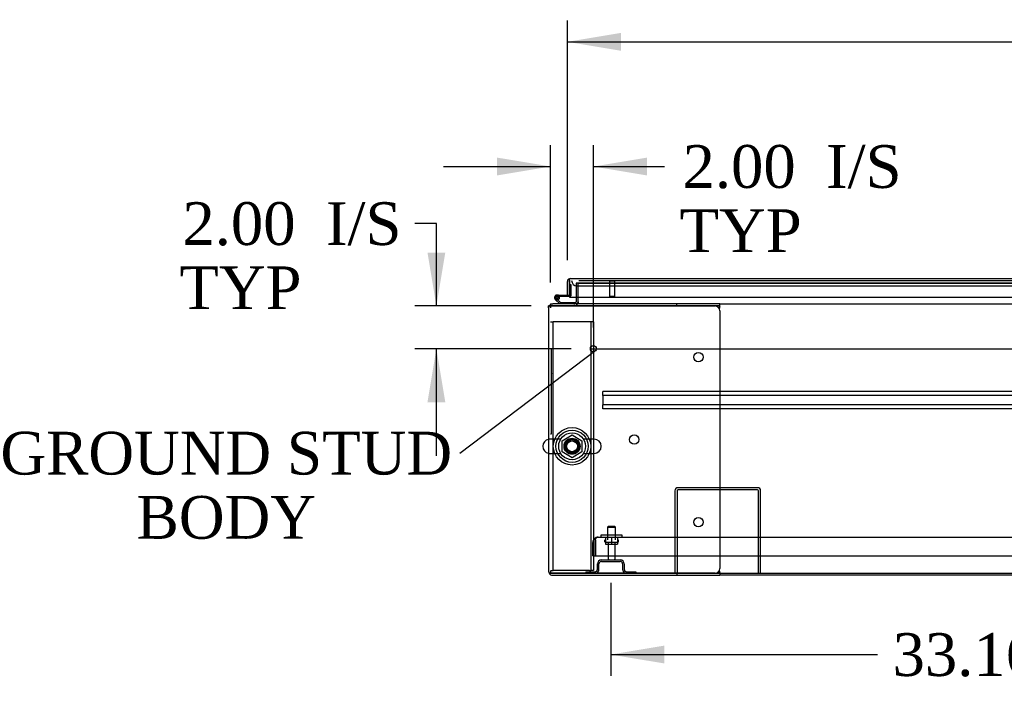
# Model space of a CAD drawing. Header units: inches. Extents: x 2 to 538, y -2 to 358.
# Tile 11 of 43: x 113 to 159, y 48 to 79. Entities that reach past the tile are written whole.
import ezdxf
from ezdxf import colors
from ezdxf.entities.mleader import LeaderData, LeaderLine
from ezdxf.enums import TextEntityAlignment as Align
from ezdxf.lldxf.tags import DXFTag
from ezdxf.math import Vec2, Vec3

# ---------------------------------------------------------------- set-up
doc = ezdxf.new("R2010")
doc.units = ezdxf.units.IN
doc.header["$MEASUREMENT"] = 0
for name, color, linetype in [('COM40565', 7, 'Continuous'), ('COM43135', 7, 'Continuous'), ('COM50521', 7, 'Continuous'), ('COM50570', 7, 'Continuous'), ('COM52168-7', 7, 'Continuous'), ('COM54746-68', 7, 'Continuous'), ('COM54928-3', 7, 'Continuous'), ('COM55702-64', 7, 'Continuous'), ('COM70108-3', 7, 'Continuous'), ('COM70219', 7, 'Continuous'), ('COM71156-3', 7, 'Continuous'), ('COM71159-5', 7, 'Continuous'), ('Default', 7, 'Continuous'), ('NTS166105', 7, 'Continuous'), ('NTS166905', 7, 'Continuous'), ('QLB20185', 7, 'Continuous'), ('SCS00680', 7, 'Continuous'), ('STD21878', 7, 'Continuous'), ('STD26094', 7, 'Continuous'), ('WAF25059', 7, 'Continuous'), ('WAF25362', 7, 'Continuous'), ('WAM254785', 7, 'Continuous')]:
    doc.layers.add(name, color=color, linetype=linetype)
doc.styles.add('SEACAD_Times_New_Roman', font='times.ttf')
tags = doc.linetypes.add('CENTER2', pattern=[1.125, 0.75, -0.125, 0.125, -0.125]).pattern_tags.tags
tags[10:11] = [DXFTag(74, 4), DXFTag(75, 0), DXFTag(340, '0'), DXFTag(46, 0.0), DXFTag(50, 0.0), DXFTag(44, 0.0), DXFTag(45, 0.0)]
tags[8:9] = [DXFTag(74, 4), DXFTag(75, 0), DXFTag(340, '0'), DXFTag(46, 0.0), DXFTag(50, 0.0), DXFTag(44, 0.0), DXFTag(45, 0.0)]
tags[6:7] = [DXFTag(74, 4), DXFTag(75, 0), DXFTag(340, '0'), DXFTag(46, 0.0), DXFTag(50, 0.0), DXFTag(44, 0.0), DXFTag(45, 0.0)]
tags[4:5] = [DXFTag(74, 4), DXFTag(75, 0), DXFTag(340, '0'), DXFTag(46, 0.0), DXFTag(50, 0.0), DXFTag(44, 0.0), DXFTag(45, 0.0)]
tags = doc.linetypes.add('HIDDEN2', pattern=[0.1875, 0.125, -0.0625]).pattern_tags.tags
tags[6:7] = [DXFTag(74, 4), DXFTag(75, 0), DXFTag(340, '0'), DXFTag(46, 0.0), DXFTag(50, 0.0), DXFTag(44, 0.0), DXFTag(45, 0.0)]
tags[4:5] = [DXFTag(74, 4), DXFTag(75, 0), DXFTag(340, '0'), DXFTag(46, 0.0), DXFTag(50, 0.0), DXFTag(44, 0.0), DXFTag(45, 0.0)]
doc.dimstyles.new('HAMMOND_(STH_-_540x360)', dxfattribs={"dimtxt": 2, "dimasz": 2.5, "dimexe": 1, "dimexo": 1, "dimgap": 0.5, "dimtad": 0, "dimtih": 1, "dimtoh": 1, "dimzin": 0, "dimdsep": 46, "dimtxsty": 'SEACAD_Times_New_Roman', "dimblk1": '_SE_FILLED', "dimblk2": '_SE_FILLED', "dimsah": 1, "dimcen": 1, "dimadec": 0, "dimazin": 0, "dimtfac": 0.8, "dimtofl": 0, "dimtmove": 0, "dimatfit": 3, "dimfxl": 0, "dimtolj": 1, "dimtzin": 0, "dimarcsym": 0})

# ---------------------------------------------------------------- blocks, each defined once
blk = doc.blocks.new('_SE_FILLED')
at = {"color": 0}
blk.add_line((0, 0), (-1, 0), dxfattribs=at)
blk.add_solid([(0, 0), (-1, -0.1665), (-1, 0.1665), (0, 0)], dxfattribs=at)
blk = doc.blocks.new('SEANNOT_GROUP3')
at = {"layer": 'Default', "color": 7, "linetype": 'CENTER2'}
blk.add_line((139.621, 63.916), (207.632, 63.916), dxfattribs=at)
blk = doc.blocks.new('SE1')
at = {"layer": 'COM40565', "color": 7, "linetype": 'HIDDEN2'}
for p, q in [((137.69, 65.168), (137.815, 65.168)), ((137.875, 65.168), (137.815, 65.168)), ((137.815, 53.543), (137.815, 65.168)), ((139.505, 65.168), (137.875, 65.168)), ((139.565, 65.168), (139.505, 65.168)), ((139.565, 65.168), (139.565, 53.543)), ((139.69, 65.168), (139.565, 65.168)), ((139.69, 65.168), (139.69, 53.543)), ((137.69, 53.543), (137.815, 53.543)), ((137.875, 53.543), (137.815, 53.543)), ((139.505, 53.543), (137.875, 53.543)), ((139.505, 53.543), (139.565, 53.543)), ((139.69, 53.543), (139.565, 53.543))]:
    blk.add_line(p, q, dxfattribs=at)
blk.add_circle((138.69, 59.355), 0.375, dxfattribs=at)
at = {"layer": 'COM43135', "color": 7, "linetype": 'HIDDEN2'}
for p, q in [((139.663, 54.23), (139.663, 54.855)), ((139.788, 54.982), (139.737, 55.033)), ((139.788, 54.855), (139.788, 55.033)), ((139.788, 54.982), (139.788, 54.855)), ((139.788, 54.855), (139.788, 54.23)), ((139.788, 54.855), (139.788, 54.855)), ((139.788, 54.23), (139.788, 54.855)), ((139.912, 55.105), (139.913, 55.105)), ((139.913, 55.105), (139.912, 55.105)), ((139.913, 55.105), (207.413, 55.105)), ((139.663, 54.23), (139.788, 54.23)), ((139.788, 54.23), (207.538, 54.23))]:
    blk.add_line(p, q, dxfattribs=at)
for start, end in [(134.5601, 180), (90.1219, 134.5601), (90, 90.0436)]:
    blk.add_arc((139.913, 54.855), 0.25, start, end, dxfattribs=at)
blk.add_open_spline([(139.788, 55.033), (139.809, 55.055), (139.829, 55.074), (139.871, 55.098), (139.891, 55.104), (139.912, 55.105)], degree=3, knots=[0, 0, 0, 0, 0.5, 0.5, 1, 1, 1, 1], dxfattribs=at)
at = {"layer": 'COM50521', "color": 7, "linetype": 'HIDDEN2'}
for p, q in [((143.501, 57.275), (143.501, 53.418)), ((143.596, 57.275), (143.596, 53.418)), ((147.358, 57.418), (143.644, 57.418)), ((147.358, 57.323), (143.644, 57.323)), ((147.406, 53.418), (147.406, 57.275)), ((147.501, 53.418), (147.501, 57.275))]:
    blk.add_line(p, q, dxfattribs=at)
for centre, radius, start, end in [((143.644, 57.275), 0.143, 90, 180), ((143.644, 57.275), 0.048, 90, 180), ((147.358, 57.275), 0.143, 0, 90), ((147.358, 57.275), 0.048, 0, 90)]:
    blk.add_arc(centre, radius, start, end, dxfattribs=at)
at = {"layer": 'COM50570', "color": 7, "linetype": 'HIDDEN2'}
for p, q in [((140.126, 61.873), (140.126, 61.916)), ((207.126, 61.916), (140.126, 61.916)), ((140.126, 61.771), (140.126, 61.873)), ((140.126, 61.728), (140.126, 61.771)), ((140.126, 61.728), (140.126, 61.291)), ((207.126, 61.728), (140.126, 61.728)), ((140.126, 61.248), (140.126, 61.291)), ((207.126, 61.291), (140.126, 61.291)), ((140.126, 61.146), (140.126, 61.248)), ((140.126, 61.103), (140.126, 61.146)), ((207.126, 61.103), (140.126, 61.103))]:
    blk.add_line(p, q, dxfattribs=at)
at = {"layer": 'COM52168-7', "color": 7, "linetype": 'Continuous'}
for p, q in [((138.613, 67.198), (172.327, 67.198)), ((138.613, 67.198), (138.613, 67.198)), ((138.613, 67.198), (138.613, 67.198)), ((138.47, 66.428), (138.47, 67.055)), ((138.565, 67.117), (138.526, 67.168)), ((138.565, 67.055), (138.565, 67.168)), ((138.565, 67.117), (138.565, 67.055)), ((138.565, 67.055), (138.565, 67.055)), ((138.565, 66.428), (138.565, 67.055)), ((138.565, 67.055), (138.565, 66.323)), ((138.47, 66.428), (138.565, 66.428)), ((138.565, 66.323), (172.375, 66.323))]:
    blk.add_line(p, q, dxfattribs=at)
for start, end in [(90.1561, 127.5036), (90, 90.0762), (127.5036, 180)]:
    blk.add_arc((138.613, 67.055), 0.143, start, end, dxfattribs=at)
blk.add_open_spline([(138.565, 67.168), (138.573, 67.177), (138.581, 67.185), (138.593, 67.192), (138.597, 67.194), (138.605, 67.197), (138.609, 67.198), (138.613, 67.198)], degree=3, knots=[0, 0, 0, 0, 0.5, 0.5, 0.75, 0.75, 1, 1, 1, 1], dxfattribs=at)
at = {"layer": 'COM54746-68', "color": 7, "linetype": 'Continuous'}
for p, q in [((138.565, 66.913), (138.565, 66.913)), ((137.949, 66.267), (138.143, 66.073)), ((138.052, 66.426), (137.985, 66.426)), ((138.102, 66.309), (138.04, 66.309)), ((138.052, 66.426), (138.565, 66.426)), ((138.088, 66.364), (138.108, 66.364)), ((138.565, 66.364), (138.108, 66.364)), ((138.565, 66.426), (138.565, 66.428)), ((138.118, 66.011), (137.906, 66.222)), ((138.143, 66.073), (138.837, 66.073)), ((138.837, 66.073), (138.837, 66.03))]:
    blk.add_line(p, q, dxfattribs=at)
at = {"layer": 'COM54746-68', "color": 7, "linetype": 'HIDDEN2'}
for p, q in [((138.565, 66.913), (138.627, 66.913)), ((138.627, 66.913), (138.627, 66.389)), ((137.922, 66.296), (137.922, 66.321)), ((137.972, 66.371), (137.997, 66.371)), ((137.985, 66.364), (138.088, 66.364)), ((138.101, 66.319), (138.04, 66.314)), ((138.047, 66.321), (138.047, 66.296)), ((138.602, 66.364), (138.565, 66.364)), ((137.997, 66.246), (137.972, 66.246)), ((138.837, 66.03), (138.837, 66.011))]:
    blk.add_line(p, q, dxfattribs=at)
at = {"layer": 'COM54746-68', "color": 7, "linetype": 'Continuous'}
blk.add_circle((137.985, 66.309), 0.05, dxfattribs=at)
for radius, start, end in [(0.117, 0, 227.608), (0.055, 0, 228.8041), (0.055, 228.8041, 0), (0.117, 287.0274, 0), (0.135, 24.0421, 60.0736)]:
    blk.add_arc((137.985, 66.309), radius, start, end, dxfattribs=at)
at = {"layer": 'COM54746-68', "color": 7, "linetype": 'HIDDEN2'}
for centre, radius, start, end in [((137.972, 66.321), 0.05, 90, 180), ((137.972, 66.296), 0.05, 180, 270), ((137.997, 66.321), 0.05, 0, 90), ((137.997, 66.296), 0.05, 270, 0), ((138.602, 66.389), 0.025, 270, 0), ((137.985, 66.309), 0.117, 227.608, 287.0274)]:
    blk.add_arc(centre, radius, start, end, dxfattribs=at)
at = {"layer": 'COM54928-3', "color": 7, "linetype": 'Continuous'}
for p, q in [((137.595, 65.821), (137.595, 53.513)), ((137.62, 65.916), (137.785, 65.916)), ((137.785, 65.915), (137.62, 65.915)), ((143.587, 66.011), (137.785, 66.011)), ((137.785, 65.916), (137.785, 65.915)), ((143.587, 65.916), (137.785, 65.916)), ((137.785, 65.915), (145.375, 65.915)), ((145.595, 66.011), (143.587, 66.011)), ((143.587, 65.916), (143.587, 66.011)), ((145.595, 65.916), (143.587, 65.916)), ((145.574, 65.788), (145.581, 65.821)), ((145.595, 65.916), (145.595, 66.011)), ((145.595, 65.888), (145.595, 65.916)), ((145.595, 65.695), (145.595, 53.638)), ((137.62, 53.418), (137.785, 53.418)), ((137.785, 53.418), (137.62, 53.418)), ((137.785, 53.418), (137.785, 53.418)), ((137.785, 53.418), (143.587, 53.418)), ((145.375, 53.418), (137.785, 53.418)), ((143.587, 53.418), (143.587, 53.323)), ((143.587, 53.418), (145.595, 53.418)), ((145.581, 53.513), (145.574, 53.545)), ((145.595, 53.418), (145.595, 53.445)), ((145.595, 53.418), (145.595, 53.323)), ((137.785, 53.323), (143.587, 53.323)), ((143.587, 53.323), (145.595, 53.323))]:
    blk.add_line(p, q, dxfattribs=at)
for centre in [(144.595, 63.526), (141.595, 59.667), (144.595, 55.808)]:
    blk.add_circle(centre, 0.218, dxfattribs=at)
for centre, radius, start, end in [((137.785, 65.821), 0.19, 150, 180), ((137.785, 65.821), 0.19, 90, 150), ((145.375, 65.695), 0.22, 0, 90), ((146.583, 65.642), 1.018, 166.0666, 169.9308), ((137.785, 53.513), 0.19, 180, 210), ((137.785, 53.513), 0.19, 210, 270), ((145.375, 53.638), 0.22, 270, 0), ((146.583, 53.691), 1.018, 190.0692, 193.9334)]:
    blk.add_arc(centre, radius, start, end, dxfattribs=at)
for centre, start_param, end_param in [((137.785, 65.821), 2.617994, 3.141593), ((137.785, 53.513), 3.141593, 3.665191)]:
    blk.add_ellipse(centre, major_axis=(0.19, 0), ratio=0.999171, start_param=start_param, end_param=end_param, dxfattribs=at)
at = {"layer": 'COM55702-64', "color": 7, "linetype": 'HIDDEN2'}
for p, q in [((139.876, 53.605), (139.876, 53.855)), ((139.948, 53.605), (139.948, 53.855)), ((140.064, 54.043), (140.939, 54.043)), ((140.064, 53.971), (140.939, 53.971)), ((141.054, 53.855), (141.054, 53.605)), ((141.126, 53.855), (141.126, 53.605)), ((139.339, 53.49), (139.761, 53.49)), ((139.339, 53.49), (139.339, 53.418)), ((141.242, 53.49), (141.664, 53.49)), ((141.664, 53.49), (141.664, 53.418))]:
    blk.add_line(p, q, dxfattribs=at)
for centre, radius, start, end in [((140.064, 53.855), 0.188, 90, 180), ((140.064, 53.855), 0.116, 90, 180), ((140.939, 53.855), 0.188, 0, 90), ((140.939, 53.855), 0.116, 0, 90), ((139.761, 53.605), 0.188, 270, 0), ((139.761, 53.605), 0.116, 270, 0), ((141.242, 53.605), 0.188, 180, 270), ((141.242, 53.605), 0.116, 180, 270)]:
    blk.add_arc(centre, radius, start, end, dxfattribs=at)
at = {"layer": 'COM70108-3', "color": 7, "linetype": 'HIDDEN2'}
for p in [(138.97, 66.978), (172.009, 66.979)]:
    blk.add_line(p, (138.97, 66.979), dxfattribs=at)
blk.add_circle((138.69, 59.355), 0.344, dxfattribs=at)
at = {"layer": 'COM70219', "color": 7, "linetype": 'HIDDEN2'}
for p, q in [((138.922, 66.853), (139.172, 66.853)), ((139.004, 67.103), (139.172, 67.103)), ((139.172, 67.103), (171.35, 67.103)), ((139.172, 66.853), (171.35, 66.853))]:
    blk.add_line(p, q, dxfattribs=at)
blk.add_arc((138.922, 67.103), 0.25, 180, 270, dxfattribs=at)
at = {"layer": 'COM71156-3', "color": 7, "linetype": 'HIDDEN2'}
for p, q in [((138.97, 66.978), (172.009, 66.978)), ((138.97, 66.323), (138.97, 66.978)), ((137.69, 65.985), (137.69, 65.821)), ((137.69, 53.513), (137.69, 53.418))]:
    blk.add_line(p, q, dxfattribs=at)
at = {"layer": 'COM71156-3', "color": 7, "linetype": 'Continuous'}
for p, q in [((138.97, 66.106), (138.97, 66.323)), ((137.69, 66.011), (137.785, 66.011)), ((137.69, 66.011), (137.69, 65.985)), ((138.97, 66.106), (138.97, 66.011)), ((145.595, 66.011), (201.658, 66.011)), ((145.595, 53.418), (201.658, 53.418))]:
    blk.add_line(p, q, dxfattribs=at)
at = {"layer": 'COM71159-5', "color": 7, "linetype": 'HIDDEN2'}
for p, q in [((138.875, 66.978), (138.875, 66.323)), ((138.97, 66.978), (138.875, 66.978))]:
    blk.add_line(p, q, dxfattribs=at)
at = {"layer": 'COM71159-5', "color": 7, "linetype": 'Continuous'}
for p, q in [((138.875, 66.323), (138.875, 66.106)), ((137.62, 65.916), (137.595, 65.916)), ((137.595, 65.821), (137.595, 65.916)), ((173.436, 53.323), (145.595, 53.323))]:
    blk.add_line(p, q, dxfattribs=at)
for radius, start in [(0.095, 270), (0.19, 330)]:
    blk.add_arc((138.78, 66.106), radius, start, 0, dxfattribs=at)
at = {"layer": 'COM71159-5', "color": 7, "linetype": 'HIDDEN2'}
blk.add_arc((138.78, 66.106), 0.19, 270, 330, dxfattribs=at)
at = {"layer": 'NTS166105', "color": 7, "linetype": 'HIDDEN2'}
for p, q in [((140.261, 55.105), (140.261, 54.785)), ((140.261, 54.785), (140.539, 54.785)), ((140.539, 55.105), (140.539, 54.785)), ((140.539, 54.785), (140.811, 54.785)), ((140.811, 55.105), (140.811, 54.785))]:
    blk.add_line(p, q, dxfattribs=at)
at = {"layer": 'NTS166905', "color": 7, "linetype": 'HIDDEN2'}
for p, q in [((138.225, 59.618), (138.694, 59.893)), ((138.694, 59.893), (139.155, 59.618)), ((138.225, 59.092), (138.225, 59.618)), ((139.155, 59.618), (139.155, 59.092)), ((138.69, 58.82), (138.225, 59.092)), ((139.155, 59.092), (138.69, 58.82))]:
    blk.add_line(p, q, dxfattribs=at)
blk.add_circle((138.69, 59.355), 0.263, dxfattribs=at)
at = {"layer": 'QLB20185', "color": 7, "linetype": 'HIDDEN2'}
for p, q in [((137.72, 63.916), (137.69, 63.916)), ((137.72, 63.916), (137.72, 63.541)), ((137.72, 63.541), (137.72, 60.291)), ((137.737, 62.757), (137.72, 62.757)), ((137.735, 62.736), (137.72, 62.736)), ((137.737, 62.723), (137.72, 62.723)), ((137.735, 62.721), (137.72, 62.721)), ((137.735, 62.711), (137.72, 62.711)), ((137.735, 62.682), (137.72, 62.682)), ((137.735, 62.597), (137.72, 62.597)), ((137.735, 62.757), (137.735, 62.736)), ((137.735, 62.728), (137.735, 62.736)), ((137.735, 62.711), (137.735, 62.721)), ((137.735, 62.682), (137.735, 62.711)), ((137.735, 62.597), (137.735, 62.682)), ((137.735, 62.581), (137.735, 62.597)), ((137.735, 62.581), (137.72, 62.581)), ((137.72, 62.579), (137.737, 62.579)), ((137.72, 62.579), (137.737, 62.579)), ((137.729, 62.539), (137.72, 62.539)), ((137.735, 62.368), (137.72, 62.368)), ((137.729, 62.332), (137.72, 62.332)), ((137.735, 62.182), (137.72, 62.182)), ((137.735, 62.16), (137.72, 62.16)), ((137.72, 62.153), (137.737, 62.153)), ((137.737, 62.539), (137.729, 62.539)), ((137.737, 62.332), (137.729, 62.332)), ((137.735, 62.529), (137.735, 62.537)), ((137.735, 62.368), (137.735, 62.529)), ((137.735, 62.435), (137.737, 62.435)), ((137.735, 62.322), (137.735, 62.33)), ((137.735, 62.213), (137.735, 62.322)), ((137.735, 62.182), (137.735, 62.213)), ((137.735, 62.16), (137.735, 62.182)), ((137.735, 62.104), (137.72, 62.104)), ((137.735, 61.962), (137.72, 61.962)), ((137.735, 61.88), (137.72, 61.88)), ((137.735, 61.876), (137.72, 61.876)), ((137.735, 61.867), (137.72, 61.867)), ((137.735, 61.856), (137.72, 61.856)), ((137.735, 61.836), (137.72, 61.836)), ((137.735, 61.768), (137.72, 61.768)), ((137.735, 61.745), (137.72, 61.745)), ((137.729, 61.666), (137.72, 61.666)), ((137.737, 61.666), (137.72, 61.666)), ((137.735, 61.664), (137.72, 61.664)), ((137.737, 61.666), (137.729, 61.666)), ((137.735, 61.962), (137.735, 62.104)), ((137.737, 62.096), (137.735, 62.096)), ((137.735, 61.962), (137.737, 61.962)), ((137.735, 61.876), (137.735, 61.88)), ((137.735, 61.867), (137.735, 61.876)), ((137.735, 61.856), (137.735, 61.867)), ((137.735, 61.836), (137.735, 61.856)), ((137.735, 61.768), (137.735, 61.836)), ((137.735, 61.745), (137.735, 61.768)), ((137.735, 61.656), (137.735, 61.664)), ((137.72, 61.531), (137.737, 61.531)), ((137.737, 61.451), (137.72, 61.451)), ((137.735, 61.432), (137.72, 61.432)), ((137.735, 61.337), (137.72, 61.337)), ((137.72, 61.321), (137.737, 61.321)), ((137.72, 61.318), (137.737, 61.318)), ((137.737, 61.244), (137.72, 61.244)), ((137.735, 61.237), (137.72, 61.237)), ((137.735, 61.212), (137.72, 61.212)), ((137.735, 61.541), (137.735, 61.656)), ((137.735, 61.534), (137.735, 61.541)), ((137.735, 61.432), (137.735, 61.451)), ((137.735, 61.337), (137.735, 61.432)), ((137.735, 61.318), (137.735, 61.337)), ((137.735, 61.212), (137.735, 61.237)), ((137.735, 61.12), (137.735, 61.212)), ((137.735, 61.12), (137.72, 61.12)), ((137.72, 61.099), (137.737, 61.099)), ((137.735, 61.099), (137.735, 61.12)), ((137.72, 60.291), (137.72, 59.916)), ((137.72, 59.916), (137.69, 59.916))]:
    blk.add_line(p, q, dxfattribs=at)
at = {"layer": 'SCS00680', "color": 7, "linetype": 'HIDDEN2'}
for p, q in [((138.16, 59.687), (137.654, 59.687)), ((139.726, 59.687), (139.22, 59.687)), ((137.654, 59.024), (138.16, 59.024)), ((139.22, 59.024), (139.726, 59.024))]:
    blk.add_line(p, q, dxfattribs=at)
for radius in [0.625, 0.312, 0.252]:
    blk.add_circle((138.69, 59.355), radius, dxfattribs=at)
at = {"layer": 'SCS00680', "color": 7, "linetype": 'Continuous'}
blk.add_arc((137.654, 59.355), 0.331, 100.3132, 259.6868, dxfattribs=at)
at = {"layer": 'SCS00680', "color": 7, "linetype": 'HIDDEN2'}
for centre, start, end in [((137.654, 59.355), 90, 100.3132), ((139.726, 59.355), 270, 90), ((137.654, 59.355), 259.6868, 270)]:
    blk.add_arc(centre, 0.331, start, end, dxfattribs=at)
at = {"layer": 'STD21878', "color": 7, "linetype": 'HIDDEN2'}
for p, q in [((140.424, 67.103), (140.424, 67.071)), ((140.705, 67.071), (140.424, 67.071)), ((140.44, 67.071), (140.44, 66.353)), ((140.69, 66.353), (140.69, 67.071)), ((140.705, 67.071), (140.705, 67.103)), ((140.69, 66.353), (140.44, 66.353))]:
    blk.add_line(p, q, dxfattribs=at)
blk.add_circle((139.69, 63.916), 0.141, dxfattribs=at)
at = {"layer": 'STD26094', "color": 7, "linetype": 'HIDDEN2'}
for p, q in [((140.387, 55.605), (140.35, 55.567)), ((140.35, 55.567), (140.725, 55.567)), ((140.35, 55.567), (140.35, 54.98)), ((140.687, 55.605), (140.387, 55.605)), ((140.725, 55.567), (140.687, 55.605)), ((140.725, 54.98), (140.725, 55.567)), ((140.212, 54.95), (140.212, 54.91)), ((140.242, 54.88), (140.832, 54.88)), ((140.372, 54.88), (140.372, 54.103)), ((140.702, 54.103), (140.702, 54.88)), ((140.862, 54.91), (140.862, 54.95))]:
    blk.add_line(p, q, dxfattribs=at)
for centre, radius, start, end in [((140.242, 54.95), 0.03, 90, 180), ((140.242, 54.91), 0.03, 180, 270), ((140.832, 54.95), 0.03, 0, 90), ((140.832, 54.91), 0.03, 270, 0), ((140.432, 54.103), 0.06, 180, 270), ((140.642, 54.103), 0.06, 270, 0)]:
    blk.add_arc(centre, radius, start, end, dxfattribs=at)
at = {"layer": 'WAF25059', "color": 7, "linetype": 'HIDDEN2'}
for p, q in [((141.037, 55.201), (140.037, 55.201)), ((140.037, 55.201), (140.037, 55.105)), ((141.037, 55.105), (141.037, 55.201))]:
    blk.add_line(p, q, dxfattribs=at)
at = {"layer": 'WAF25362', "color": 7, "linetype": 'HIDDEN2'}
for radius in [0.875, 0.344]:
    blk.add_circle((138.69, 59.355), radius, dxfattribs=at)
at = {"layer": 'WAM254785', "color": 7, "linetype": 'HIDDEN2'}
for radius in [0.75, 0.312]:
    blk.add_circle((138.69, 59.355), radius, dxfattribs=at)
blk = doc.blocks.new('DMBLK3699')
at = {"layer": 'Default', "linetype": 'Continuous'}
for points in [[(131.934, 68.415), (132.35, 65.915), (132.767, 68.415)], [(131.934, 61.416), (132.767, 61.416), (132.35, 63.916)]]:
    blk.add_hatch(color=7, dxfattribs=at).paths.add_polyline_path(points)
at = {"layer": 'Default', "color": 7, "linetype": 'Continuous'}
for p, q in [((132.35, 69.766), (131.35, 69.766)), ((132.35, 65.915), (132.35, 69.766)), ((136.785, 65.915), (131.35, 65.915)), ((138.649, 63.916), (131.35, 63.916)), ((132.35, 58.916), (132.35, 63.916))]:
    blk.add_line(p, q, dxfattribs=at)
at = {"layer": 'Default', "color": 7, "linetype": 'Continuous', "style": 'SEACAD_Times_New_Roman'}
for s, p in [('I/S', (127.191, 70.766)), ('2.00', (120.482, 70.766)), ('TYP', (120.34, 67.766))]:
    blk.add_text(s, height=2, dxfattribs=at).set_placement(p, align=Align.TOP_LEFT)
blk = doc.blocks.new('DMBLK3700')
at = {"layer": 'Default', "linetype": 'Continuous'}
for points in [[(135.19, 72.851), (135.19, 72.018), (137.69, 72.435)], [(142.19, 72.851), (139.69, 72.435), (142.19, 72.018)]]:
    blk.add_hatch(color=7, dxfattribs=at).paths.add_polyline_path(points)
at = {"layer": 'Default', "color": 7, "linetype": 'Continuous'}
for p, q in [((137.69, 67.011), (137.69, 73.435)), ((139.69, 64.916), (139.69, 73.435)), ((132.69, 72.435), (137.69, 72.435)), ((139.69, 72.435), (142.014, 72.435)), ((142.014, 72.435), (143.014, 72.435))]:
    blk.add_line(p, q, dxfattribs=at)
at = {"layer": 'Default', "color": 7, "linetype": 'Continuous', "style": 'SEACAD_Times_New_Roman'}
for s, p in [('2.00', (143.856, 73.435)), ('I/S', (150.564, 73.435)), ('TYP', (143.714, 70.435))]:
    blk.add_text(s, height=2, dxfattribs=at).set_placement(p, align=Align.TOP_LEFT)
blk = doc.blocks.new('DMBLK3701')
at = {"layer": 'Default', "linetype": 'Continuous'}
for points in [[(143.001, 49.203), (143.001, 50.036), (140.501, 49.619)], [(171.162, 49.203), (173.662, 49.619), (171.162, 50.036)]]:
    blk.add_hatch(color=7, dxfattribs=at).paths.add_polyline_path(points)
at = {"layer": 'Default', "color": 7, "linetype": 'Continuous'}
for p, q in [((173.662, 53.88), (173.662, 48.619)), ((140.501, 52.971), (140.501, 48.619)), ((140.501, 49.619), (152.97, 49.619)), ((161.194, 49.619), (173.662, 49.619))]:
    blk.add_line(p, q, dxfattribs=at)
at = {"layer": 'Default', "color": 7, "linetype": 'Continuous', "style": 'SEACAD_Times_New_Roman'}
blk.add_text('33.16', height=2, dxfattribs=at).set_placement((153.67, 50.619), align=Align.TOP_LEFT)
blk = doc.blocks.new('DMBLK3719')
at = {"layer": 'Default', "linetype": 'Continuous'}
for points in [[(140.97, 78.68), (138.47, 78.263), (140.97, 77.847)], [(206.283, 78.68), (206.283, 77.847), (208.783, 78.263)]]:
    blk.add_hatch(color=7, dxfattribs=at).paths.add_polyline_path(points)
at = {"layer": 'Default', "color": 7, "linetype": 'Continuous'}
for p, q in [((138.47, 68.055), (138.47, 79.263)), ((208.783, 67.741), (208.783, 79.263)), ((138.47, 78.263), (168.732, 78.263)), ((178.521, 78.263), (208.783, 78.263))]:
    blk.add_line(p, q, dxfattribs=at)
at = {"layer": 'Default', "color": 7, "linetype": 'Continuous', "style": 'SEACAD_Times_New_Roman'}
for s, p in [('70.31', (170.214, 79.263)), ('DOOR', (169.432, 76.263))]:
    blk.add_text(s, height=2, dxfattribs=at).set_placement(p, align=Align.TOP_LEFT)

msp = doc.modelspace()

# ---------------------------------------------------------------- block references
at = {"layer": 'Default'}
for name in ['SE1', 'SEANNOT_GROUP3']:
    msp.add_blockref(name, (0, 0), dxfattribs=at)

# ---------------------------------------------------------------- dimensions: what is measured, and where the dimension line sits
at = {"layer": 'Default', "color": 7, "linetype": 'Continuous'}
dim = msp.add_linear_dim(base=(138.47, 78.263), p1=(138.47, 67.055), p2=(208.783, 66.741), angle=359.7445, text='\\A1;<>\\PDOOR', dimstyle='HAMMOND_(STH_-_540x360)', dxfattribs=at)
dim.commit()
dim.dimension.update_dxf_attribs({"geometry": 'DMBLK3719', "text_midpoint": (173.626, 78.263), "dimtype": 161})
dim = msp.add_linear_dim(base=(139.69, 72.435), p1=(137.69, 65.821), p2=(139.69, 63.916), text='\\A1;<> I/S\\PTYP', dimstyle='HAMMOND_(STH_-_540x360)', override={"dimtmove": 1}, dxfattribs=at)
dim.commit()
dim.dimension.update_dxf_attribs({"geometry": 'DMBLK3700', "text_midpoint": (143.014, 72.435), "dimtype": 160})
dim = msp.add_linear_dim(base=(132.35, 65.915), p1=(139.549, 63.916), p2=(137.785, 65.915), angle=90, text='\\A1;<> I/S\\PTYP', dimstyle='HAMMOND_(STH_-_540x360)', override={"dimtmove": 1}, dxfattribs=at)
dim.commit()
dim.dimension.update_dxf_attribs({"geometry": 'DMBLK3699', "text_midpoint": (131.35, 69.766), "dimtype": 160})
dim = msp.add_linear_dim(base=(173.662, 49.619), p1=(140.501, 53.971), p2=(173.662, 54.88), text='\\A1;<>', dimstyle='HAMMOND_(STH_-_540x360)', dxfattribs=at)
dim.commit()
dim.dimension.update_dxf_attribs({"geometry": 'DMBLK3701', "text_midpoint": (157.082, 49.619), "dimtype": 160})

# ---------------------------------------------------------------- leaders
ml = msp.add_multileader_mtext('Standard', dxfattribs=at)
ml.set_content('{\\pxsm0.9;\\fTimes New Roman|b0||i0||c0|p34;\\W1.;GROUND STUD\\PBODY\\P}', color=7)
ml.set_leader_properties()
ml.set_arrow_properties(name='_SE_FILLED')
ml.build(insert=Vec2(0, 0))
ml.multileader.update_dxf_attribs({"dogleg_length": 0, "arrow_head_size": 2.5})
ctx = ml.context
ctx.base_point, ctx.char_height, ctx.arrow_head_size, ctx.landing_gap_size = Vec3(111.773, 58.103), 2, 2.5, 0.7
ctx.text_align_type = 1
notes = []
notes.append((ctx, [(0, (1, 1, 0), (133.443, 59.013), (-1, 0), 0, [(0, [(139.803, 63.832)], 0, [])])]))
ctx.mtext.insert, ctx.mtext.alignment = Vec3(122.303, 60.035), 2
for ctx, leaders in notes:
    for number, flags, end, landing, length, lines in leaders:
        leader = LeaderData()
        leader.index, (leader.has_last_leader_line, leader.has_dogleg_vector, leader.attachment_direction) = number, flags
        leader.last_leader_point, leader.dogleg_vector, leader.dogleg_length = Vec3(end), Vec3(landing), length
        for number, points, colour, breaks in lines:
            line = LeaderLine()
            line.index, line.vertices, line.color, line.breaks = number, Vec3.list(points), colors.encode_raw_color(colour), breaks
            leader.lines.append(line)
        ctx.leaders.append(leader)

doc.saveas('drawing.dxf')
